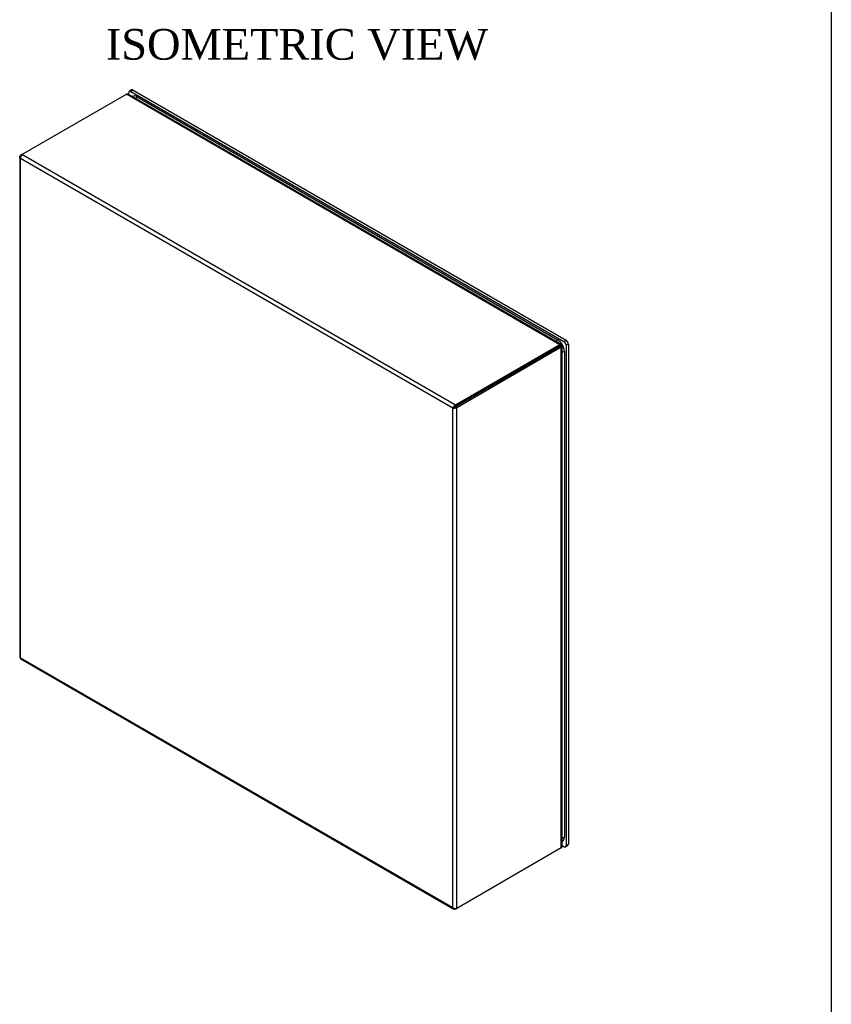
# Model space of a CAD drawing. Header units: inches. Extents: x 0 to 126, y 0 to 96.
# Tile 15 of 18: x 103 to 126, y 29 to 58. Entities that reach past the tile are written whole.
import ezdxf
from ezdxf.enums import TextEntityAlignment as Align

# ---------------------------------------------------------------- set-up
doc = ezdxf.new("R2010")
doc.units = ezdxf.units.IN
doc.header["$MEASUREMENT"] = 0
doc.layers.get('0').update_dxf_attribs({"linetype": 'CONTINUOUS'})
for name, color, linetype in [('COM70614', 7, 'CONTINUOUS'), ('COM71428-20', 7, 'CONTINUOUS'), ('COM71429-12', 7, 'CONTINUOUS')]:
    doc.layers.add(name, color=color, linetype=linetype)
doc.layers.add('TEXT', color=140, linetype='CONTINUOUS', lineweight=25)
doc.styles.add('SEACAD_TIMES_NEW_ROMAN', font='times.ttf')

msp = doc.modelspace()

# ---------------------------------------------------------------- linework, layer by layer
at = {"layer": 'COM70614', "color": 7, "linetype": 'Continuous'}
for p, q in [((105.984, 55.459), (118.314, 48.34)), ((118.513, 47.996), (118.513, 33.758))]:
    msp.add_line(p, q, dxfattribs=at)
for centre, major_axis, start_param, end_param in [((105.984, 55.23), (0.141, -0.244), 2.356194, 3.144968), ((105.984, 55.383), (0.0469, 0.0812), 0.785398, 1.575123), ((118.314, 48.264), (0.0469, 0.0812), 0.785398, 1.575123), ((118.314, 48.111), (-0.141, 0.244), 3.926991, 5.497787), ((118.446, 48.034), (0.0937, 0), 4.708062, 5.497787), ((118.446, 33.797), (0.0937, 0), 4.708062, 5.497787), ((118.314, 33.873), (-0.141, 0.244), 3.144968, 3.926991)]:
    msp.add_ellipse(centre, major_axis=major_axis, ratio=0.57735, start_param=start_param, end_param=end_param, dxfattribs=at)
for points in [[(105.843, 55.471), (105.841, 55.47), (105.838, 55.469), (105.836, 55.468)], [(118.446, 33.626), (118.449, 33.628), (118.451, 33.63), (118.454, 33.631)]]:
    msp.add_open_spline(points, degree=3, dxfattribs=at)
at = {"layer": 'COM71428-20', "color": 7, "linetype": 'Continuous'}
for p, q in [((102.599, 53.767), (105.666, 55.538)), ((118.384, 48.195), (105.666, 55.538)), ((118.419, 48.203), (105.712, 55.539)), ((102.537, 53.701), (102.537, 39.038)), ((102.599, 53.767), (102.561, 53.745)), ((102.561, 53.745), (102.576, 53.736)), ((115.316, 46.424), (102.599, 53.767)), ((102.561, 39.016), (102.561, 53.657)), ((115.24, 46.336), (102.561, 53.657)), ((118.384, 48.195), (115.316, 46.424)), ((118.384, 48.151), (115.316, 46.38)), ((115.317, 46.38), (118.384, 48.151)), ((115.355, 46.358), (118.422, 48.129)), ((118.384, 48.195), (118.384, 48.151)), ((118.422, 48.129), (118.384, 48.151)), ((118.401, 48.168), (118.423, 48.198)), ((118.403, 48.171), (118.415, 48.178)), ((118.407, 48.157), (118.444, 48.162)), ((118.41, 48.158), (118.422, 48.165)), ((118.422, 33.444), (118.422, 48.129)), ((118.446, 33.484), (118.446, 48.156)), ((115.278, 46.358), (115.24, 46.336)), ((115.24, 31.695), (115.24, 46.336)), ((115.316, 46.424), (115.316, 46.38)), ((115.355, 46.358), (115.317, 46.38)), ((115.355, 31.673), (115.355, 46.358)), ((102.561, 39.016), (115.24, 31.695)), ((102.568, 38.984), (115.266, 31.652)), ((118.422, 33.444), (115.355, 31.673)), ((115.316, 31.651), (115.355, 31.673)), ((115.316, 31.651), (115.316, 31.668))]:
    msp.add_line(p, q, dxfattribs=at)
for centre, radius, start, end in [((105.69, 55.499), 0.0453, 60.4326, 121.6726), ((102.692, 53.673), 0.132, 134.7343, 186.9867), ((118.439, 48.131), 0.053, 135.5857, 152.7806), ((118.394, 48.209), 0.0532, 267.2431, 284.3713), ((118.378, 48.205), 0.045, 323.4353, 352.2458), ((118.427, 48.12), 0.045, 67.7542, 96.5647), ((115.368, 46.303), 0.132, 113.0133, 165.2657), ((115.275, 46.464), 0.132, 254.7052, 307.0158), ((115.269, 46.419), 0.0619, 279.0601, 320.7863), ((115.327, 46.318), 0.0628, 99.5279, 140.6257), ((118.401, 33.484), 0.0453, 298.3269, 359.5571), ((115.32, 31.801), 0.132, 232.9842, 285.2948)]:
    msp.add_arc(centre, radius, start, end, dxfattribs=at)
for points, knots in [([(102.561, 53.657), (102.557, 53.66), (102.553, 53.663), (102.548, 53.67), (102.545, 53.674), (102.541, 53.681), (102.539, 53.685), (102.537, 53.693), (102.537, 53.697), (102.537, 53.705), (102.537, 53.709), (102.539, 53.717), (102.541, 53.721), (102.547, 53.732), (102.553, 53.739), (102.561, 53.745)], [0, 0, 0, 0, 0.125, 0.125, 0.25, 0.25, 0.375, 0.375, 0.5, 0.5, 0.625, 0.625, 0.75, 0.75, 1, 1, 1, 1]), ([(118.384, 48.195), (118.389, 48.198), (118.393, 48.2), (118.402, 48.203), (118.405, 48.204), (118.412, 48.205), (118.415, 48.204), (118.418, 48.203), (118.418, 48.203), (118.419, 48.203)], [0, 0, 0, 0, 0.25, 0.25, 0.5, 0.5, 0.75, 0.75, 0.7971417, 0.7971417, 0.7971417, 0.7971417]), ([(118.392, 48.156), (118.392, 48.156), (118.391, 48.155), (118.39, 48.155), (118.39, 48.154), (118.388, 48.153), (118.387, 48.153), (118.386, 48.152), (118.385, 48.152), (118.384, 48.151)], [0.3570484, 0.3570484, 0.3570484, 0.3570484, 0.5, 0.5, 0.75, 0.75, 0.875, 0.875, 1, 1, 1, 1]), ([(118.384, 48.151), (118.387, 48.153), (118.39, 48.155), (118.391, 48.156), (118.392, 48.156), (118.392, 48.156)], [0, 0, 0, 0, 0.5, 0.5, 0.6707398, 0.6707398, 0.6707398, 0.6707398]), ([(118.446, 48.156), (118.446, 48.155), (118.446, 48.155), (118.445, 48.152), (118.444, 48.149), (118.441, 48.143), (118.438, 48.141), (118.431, 48.135), (118.427, 48.132), (118.422, 48.129)], [0.2028876, 0.2028876, 0.2028876, 0.2028876, 0.25, 0.25, 0.5, 0.5, 0.75, 0.75, 1, 1, 1, 1]), ([(102.537, 39.038), (102.537, 39.038), (102.537, 39.038), (102.537, 39.036), (102.537, 39.033), (102.539, 39.029), (102.541, 39.027), (102.547, 39.022), (102.553, 39.018), (102.561, 39.016)], [0.499644, 0.499644, 0.499644, 0.499644, 0.5, 0.5, 0.625, 0.625, 0.75, 0.75, 1, 1, 1, 1]), ([(102.561, 39.016), (102.56, 39.012), (102.559, 39.008), (102.559, 39.001), (102.559, 38.998), (102.561, 38.993), (102.562, 38.991), (102.564, 38.987), (102.566, 38.985), (102.568, 38.984)], [0, 0, 0, 0, 0.125, 0.125, 0.25, 0.25, 0.375, 0.375, 0.499644, 0.499644, 0.499644, 0.499644]), ([(115.316, 31.651), (115.312, 31.649), (115.307, 31.648), (115.298, 31.646), (115.294, 31.646), (115.286, 31.646), (115.281, 31.647), (115.274, 31.649), (115.27, 31.65), (115.263, 31.654), (115.26, 31.657), (115.254, 31.663), (115.252, 31.666), (115.245, 31.677), (115.242, 31.685), (115.24, 31.695)], [0, 0, 0, 0, 0.125, 0.125, 0.25, 0.25, 0.375, 0.375, 0.5, 0.5, 0.625, 0.625, 0.75, 0.75, 1, 1, 1, 1])]:
    msp.add_open_spline(points, degree=3, knots=knots, dxfattribs=at)
msp.add_open_spline([(118.392, 48.156), (118.392, 48.156), (118.392, 48.156), (118.391, 48.156)], degree=3, dxfattribs=at)
at = {"layer": 'COM71429-12', "color": 7, "linetype": 'Continuous'}
for p, q in [((105.735, 55.526), (105.735, 55.584)), ((105.82, 55.665), (105.754, 55.627)), ((105.867, 55.66), (105.801, 55.622)), ((105.801, 55.622), (118.496, 48.293)), ((105.867, 55.66), (118.562, 48.331)), ((118.496, 48.293), (118.562, 48.331)), ((118.629, 48.216), (118.562, 48.178)), ((118.629, 48.216), (118.629, 33.557)), ((118.562, 48.178), (118.562, 33.519)), ((118.496, 33.481), (118.446, 33.51)), ((118.543, 33.476), (118.609, 33.514)), ((118.562, 33.519), (118.629, 33.557))]:
    msp.add_line(p, q, dxfattribs=at)
for centre, major_axis, start_param, end_param in [((105.801, 55.546), (0.0469, -0.0812), 2.356194, 3.926991), ((105.867, 55.584), (0.0469, -0.0812), 2.356194, 3.141593), ((118.496, 48.216), (0.0469, -0.0812), 0.785398, 2.356194), ((118.562, 48.254), (-0.0469, 0.0812), 3.926991, 5.497787), ((118.496, 33.557), (-0.0469, 0.0812), 2.356194, 3.926991), ((118.562, 33.595), (-0.0469, 0.0812), 3.141593, 3.926991)]:
    msp.add_ellipse(centre, major_axis=major_axis, ratio=0.57735, start_param=start_param, end_param=end_param, dxfattribs=at)
at = {"layer": 'TEXT'}
msp.add_line((126.342, 96.261), (126.342, 0), dxfattribs=at)

# ---------------------------------------------------------------- texts
at = {"linetype": 'Continuous', "style": 'SEACAD_TIMES_NEW_ROMAN'}
msp.add_text('ISOMETRIC VIEW', height=0.9, dxfattribs=at).set_placement((105.064, 57.451), align=Align.TOP_LEFT)

doc.saveas('drawing.dxf')
